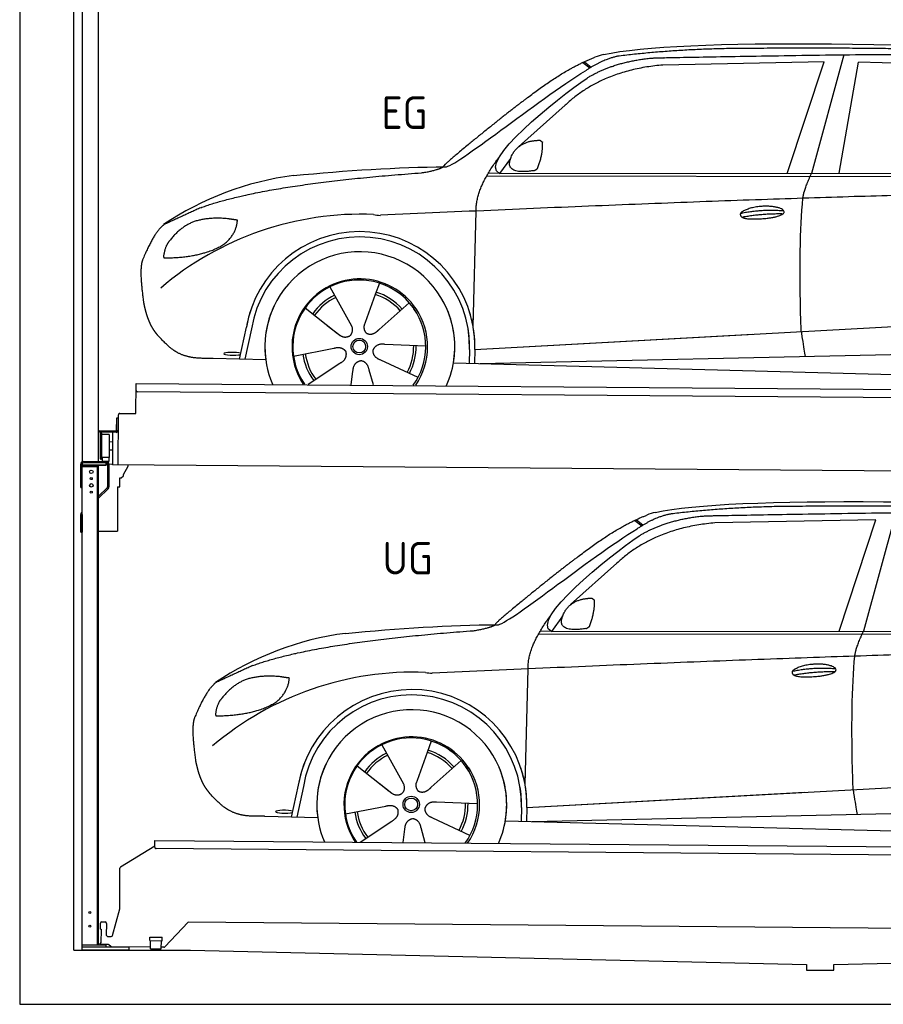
# Model space of a CAD drawing. Header units: millimetres. Extents: x -411 to 6777, y 0 to 6677.
# Tile 1 of 6: x 0 to 3183, y 0 to 3628. Entities that reach past the tile are written whole.
import ezdxf

# ---------------------------------------------------------------- set-up
doc = ezdxf.new("R2010")
doc.units = ezdxf.units.MM
for name, color, linetype, lineweight in [('car', 10, 'Continuous', 25), ('Logo', 7, 'Continuous', 25), ('Plattform', 7, 'Continuous', 25), ('Ständer hinten', 7, 'Continuous', 25)]:
    doc.layers.add(name, color=color, linetype=linetype, lineweight=lineweight)
doc.styles.get("Standard").update_dxf_attribs({"font": 'ISOCP.SHX'})

# ---------------------------------------------------------------- blocks, each defined once
blk = doc.blocks.new('UG Plattfrom Gl550')
at = {"layer": 'Plattform'}
for p, q in [((371.8, 506.3), (498.1, 583.5)), ((498.1, 578.8), (498.2, 597.8)), ((498.2, 597.8), (498.3, 603.8)), ((498.3, 603.8), (5435.1, 560.7)), ((5429.8, 530.7), (503, 573.7)), ((368.7, 352.3), (369.4, 502.1)), ((342.2, 253.9), (368.7, 352.3)), ((297.4, 276.5), (297.6, 298.5)), ((302.6, 303.5), (314.6, 303.4)), ((319.6, 298.3), (319.2, 255.3)), ((621.4, 302.7), (535.3, 212)), ((5347, 261.5), (621.4, 302.7)), ((297.4, 276.5), (299.7, 276.5)), ((299.7, 276.5), (299.3, 225.5)), ((296.9, 220.5), (297, 225.5)), ((325.2, 220.3), (296.9, 220.5)), ((299.3, 225.5), (297, 225.5)), ((324.2, 250.3), (337.3, 250.2)), ((335.5, 213.3), (328.3, 219.2)), ((479.6, 234.9), (479.7, 247.9)), ((479.6, 234.9), (524.6, 234.5)), ((479.7, 247.9), (524.7, 247.5)), ((481.8, 204.9), (482.1, 234.9)), ((521.8, 204.6), (522.1, 234.6)), ((524.6, 234.5), (524.7, 247.5)), ((481.8, 210.9), (338.6, 212.2)), ((481.8, 204.9), (521.8, 204.6)), ((531.7, 210.5), (521.8, 210.6))]:
    blk.add_line(p, q, dxfattribs=at)
for centre, start, end in [((503.1, 578.7), 179.5, 269.5), ((374.4, 502.1), 121.4261, 179.5), ((302.6, 298.5), 89.5, 179.5), ((314.6, 298.4), 359.5, 89.5), ((324.2, 255.3), 179.5, 269.5), ((325.1, 215.3), 50.8402, 89.5), ((337.4, 255.2), 269.5, 344.9258), ((338.6, 217.2), 230.8402, 269.5), ((531.7, 215.5), 269.5, 316.4902)]:
    blk.add_arc(centre, 5, start, end, dxfattribs=at)
blk = doc.blocks.new('Palette EG Gl550')
at = {"layer": 'Plattform'}
for p, q in [((428.6, 2177), (429.5, 2287)), ((429.5, 2287), (5467.3, 2248)), ((5462.1, 2218), (434.2, 2257)), ((368.6, 2177.5), (428.6, 2177)), ((356.5, 2160.3), (356.1, 2114.3)), ((363.5, 2160.2), (356.5, 2160.3)), ((358.1, 2113.3), (358.5, 2160.3)), ((362.6, 1987.5), (363.6, 2172.5)), ((354.1, 2112.3), (292.8, 2112.8)), ((293.1, 2112.8), (293.1, 2107.8)), ((293.1, 2110.8), (355.1, 2110.3)), ((355.1, 2107.3), (293.1, 2107.8)), ((297.3, 2010.5), (298, 2104.5)), ((302, 2104.5), (301.3, 2010.5)), ((342.6, 2107.4), (341.7, 1987.7)), ((355.1, 2107.3), (355.1, 2110.3)), ((363.1, 2113.2), (358.1, 2113.3)), ((358.2, 2113.3), (363.1, 2113.2)), ((330, 2099.4), (329.3, 2015.2)), ((342.3, 2071.9), (329.8, 2072.3)), ((342.1, 2041.7), (329.5, 2041.8)), ((328.9, 2015), (303.9, 2015)), ((303.9, 2015), (303.9, 2000)), ((328.9, 2015), (303.9, 2015)), ((303.9, 2015), (303.9, 2000)), ((303.9, 2000), (328.9, 2000)), ((328.9, 2000), (303.9, 2000)), ((328.9, 2015), (328.9, 2000)), ((328.9, 2015), (328.9, 2000)), ((5465, 1948), (341.7, 1987.7))]:
    blk.add_line(p, q, dxfattribs=at)
for centre, radius, start, end in [((434.3, 2262), 5, 179.556, 269.556), ((368.6, 2172.5), 5, 89.556, 179.556), ((300, 2104.5), 2, 359.3444, 179.3444), ((354.1, 2114.3), 2.01, 269.7445, 359.3674), ((355.1, 2113.3), 3, 269.7663, 359.5554), ((355.1, 2113.3), 6, 269.556, 359.556), ((355.1, 2113.3), 6, 269.5566, 359.5553), ((302.4, 2100.4), 0.4, 179.3444, 271.7264), ((313.4, 1773.4), 326.8, 87.1681, 91.938), ((329.6, 2099.4), 0.4, 359.3444, 86.9565), ((299.3, 2010.5), 2, 179.3444, 359.3444), ((301.7, 2014.6), 0.4, 86.9623, 179.3444), ((302.7, 2023.3), 8.39, 263.3001, 278.0521), ((328.9, 2015.2), 0.4, 267.6536, 359.3444)]:
    blk.add_arc(centre, radius, start, end, dxfattribs=at)
blk = doc.blocks.new('Ständer hinten')
at = {"layer": 'Ständer hinten'}
for p, q in [((229.9, 5012), (229.9, 1998.6)), ((229.9, 5012), (289.9, 5012)), ((289.9, 2000), (289.9, 5012)), ((289.9, 4892), (312.9, 4892)), ((312.9, 4892), (312.9, 4790.7)), ((312.9, 4700.8), (312.9, 4540.8)), ((297.9, 4390.9), (289.9, 4391)), ((230, 1990), (230, 1987)), ((230, 1987), (318.9, 1987)), ((318.9, 1995), (235, 1995)), ((318.9, 1995), (318.9, 1987))]:
    blk.add_line(p, q, dxfattribs=at)
blk = doc.blocks.new('Car_EG')
at = {"layer": 'car'}
for p, q in [((3037.9, 3498.8), (2918.5, 3061.9)), ((2075.4, 3470.6), (2101.4, 3450.1)), ((2081.3, 3473.3), (2106.7, 3453.2)), ((2964.5, 3473), (2370.7, 3461.1)), ((2828.5, 3061.9), (2964.5, 3473)), ((3020.2, 3062), (3091, 3471.1)), ((3792.6, 3454.8), (3091, 3471.1)), ((2009.8, 3312.5), (1839, 3160.1)), ((1809.4, 3117), (1768.3, 3061.3)), ((1721.3, 3052.4), (4364.6, 3049.2)), ((1768.3, 3061.3), (1727, 3062.4)), ((1768.3, 3061.3), (4420.2, 3062.7)), ((1671.2, 2497.6), (1682.3, 2923.1)), ((1325.6, 2657.3), (1310.5, 2615.6)), ((1143.3, 2643.6), (1160.5, 2612.6)), ((1143.5, 2643.6), (1222.8, 2499.9)), ((1310.5, 2615.6), (1273.2, 2512.5)), ((1435.9, 2585.1), (1325, 2487)), ((1052.3, 2566.4), (1171, 2472.3)), ((1671.2, 2497.6), (1672.8, 2558.3)), ((1273.2, 2512.5), (1269.4, 2502.2)), ((1677.7, 2413), (3547.7, 2515.1)), ((810, 2377.3), (835.6, 2494.9)), ((854.1, 2489.5), (829.5, 2376.7)), ((1133.8, 2501.8), (1180.1, 2465.1)), ((1677.7, 2413), (2701.8, 2469)), ((1496.5, 2425.5), (1345.2, 2431.8)), ((1009, 2388.8), (1157.7, 2417.7)), ((1658.1, 2412.4), (1656.8, 2362)), ((1677.7, 2413), (1676.5, 2361.5)), ((1697, 2360.9), (3582.9, 2402.3)), ((907, 2374.7), (712.8, 2379.9)), ((1063.5, 2284.5), (1180.5, 2362.2)), ((1468.3, 2309.5), (1331, 2373.5)), ((1598.6, 2363.5), (3647.1, 2310.1)), ((1222.2, 2283.1), (1228.3, 2332.6)), ((1303.4, 2282.4), (1288.2, 2337.1))]:
    blk.add_line(p, q, dxfattribs=at)
for radius in [30.1, 23.6]:
    blk.add_circle((1251.5, 2423.8), radius, dxfattribs=at)
for centre, radius, start, end in [((2188.5, 3329.2), 174.5, 102.3489, 113.0153), ((1156.1, 1941.5), 1122.3, 97.5147, 123.9129), ((1259.2, 1770.1), 1141.2, 87.724, 130.3913), ((1332, 3024.5), 117.4, 256.4608, 268.6636), ((1253.6, 2422.9), 424.2, 10.1481, 170.2223), ((1253.4, 2422.7), 404.8, 358.5419, 170.499), ((1253.6, 2422.9), 350, 350.2258, 187.9239), ((1251.5, 2423.8), 245, 51.7123, 188.2101), ((1253.6, 2422.9), 250, 34.003, 143.5989), ((1251.5, 2423.8), 245, 30.221, 72.4019), ((1251.5, 2423.8), 209.6, 115.7372, 144.8747), ((1251.5, 2423.8), 200.6, 41.1155, 72.9111), ((1251.5, 2423.8), 209.6, 41.1302, 72.8747), ((1251.5, 2423.8), 200.6, 115.5705, 145.0215), ((1253.6, 2422.9), 424.2, 158.9384, 170.2223), ((1253.6, 2422.9), 350, 154.4856, 203.0931), ((1253.6, 2422.9), 350, 154.4856, 157.347), ((1253.6, 2422.9), 250, 143.5989, 213.5789), ((1251.5, 2423.8), 245, 144.4019, 214.6129), ((1253.6, 2422.9), 250, 143.5989, 147.9713), ((1251.5, 2423.8), 245, 143.0042, 147.4925), ((1251.5, 2423.8), 200.6, 41.1155, 44.3784), ((1251.5, 2423.8), 245, 324.3871, 34.5977), ((1253.6, 2422.9), 250, 325.4211, 34.003), ((1253.6, 2422.9), 250, 29.7422, 34.003), ((1253.6, 2422.9), 350, 350.2258, 23.1163), ((1253.6, 2422.9), 424.2, 358.6661, 18.6635), ((1253.6, 2422.9), 350, 335.9069, 11.3993), ((1253.6, 2422.9), 404.6, 358.5068, 9.6777), ((1253.6, 2422.9), 424.2, 358.6661, 9.1695), ((1251.5, 2423.8), 209.6, 187.7372, 216.8747), ((1251.5, 2423.8), 200.6, 187.5904, 217.0215), ((1251.5, 2423.8), 200.6, 331.5904, 1.0215), ((1251.5, 2423.8), 209.6, 331.7372, 0.8747)]:
    blk.add_arc(centre, radius, start, end, dxfattribs=at)
blk.add_ellipse((785.5, 2396.9), major_axis=(33.6, -0.3), ratio=0.157274, start_param=0.513473, end_param=5.704241, dxfattribs=at)
for points, degree in [([(2151.2, 3499.7), (2438.8, 3561.3), (3323.8, 3548), (4495.8, 3484.7)], 3), ([(2681.9, 3522.1), (2439, 3522), (2209.6, 3494.1)], 2), ([(3646, 3507.4), (3297.8, 3526.8), (2681.9, 3522.1)], 2), ([(1866.9, 3336.8), (2008, 3447.1), (2120.2, 3489.8)], 2), ([(2209.6, 3494.1), (2153.4, 3485.1), (2085, 3439.8)], 2), ([(2091.3, 3413.1), (2185.1, 3470.8), (2320.7, 3486)], 2), ([(2370.7, 3461.1), (2146.6, 3441.8), (2009.8, 3312.5)], 2), ([(1568.6, 3085.8), (1604.3, 3082), (1906.5, 3330.9), (2085, 3439.8)], 3), ([(1768.3, 3061.3), (1685.3, 3101.4), (1979.2, 3337.7), (2091.3, 3413.1)], 3), ([(1866.9, 3336.8), (1785.8, 3276.3), (1683.4, 3192.9), (1554.1, 3087.7), (1560, 3085.7)], 4), ([(1817.6, 3134.6), (1834.1, 3164.9), (1876.9, 3179)], 2), ([(1876.9, 3179), (1905.6, 3184.7), (1918.5, 3183.5)], 2), ([(1908.1, 3079.4), (1929.6, 3132.4), (1927, 3177.3)], 2), ([(1918.5, 3183.5), (1924.5, 3177.4), (1927, 3177.3)], 2), ([(1682.3, 2923.1), (1679.9, 3006.7), (1768.8, 3124)], 2), ([(1894.6, 3071.7), (1772.4, 3053), (1817.6, 3134.6)], 2), ([(1009.4, 3054.2), (1205.7, 3072.1), (1390.9, 3085.2), (1568.6, 3085.8)], 3), ([(1480.7, 3063.9), (1533.9, 3071.8), (1559.7, 3084.7)], 2), ([(667.1, 2935.4), (903.7, 3022), (1480.7, 3063.9)], 2), ([(1894.6, 3071.7), (1900.7, 3073.5), (1908.1, 3079.4)], 2), ([(2886.6, 2970), (2889.7, 3001), (2918.5, 3061.9)], 2), ([(4638.8, 2991), (3762.4, 3019.4), (1329.3, 2907.2)], 2), ([(667.1, 2935.4), (532.9, 2873.5)], 1), ([(2656.5, 2914.7), (2732, 2930.9), (2815.5, 2924.4)], 2), ([(2661.4, 2900.8), (2735.6, 2914.7), (2813.5, 2913.3)], 2), ([(532.9, 2873.5), (498.2, 2850.8), (453.2, 2743.7)], 2), ([(643.1, 2884.4), (590.8, 2863.7), (552.7, 2813.7)], 2), ([(770, 2894.2), (702.5, 2901.9), (643.1, 2884.4)], 2), ([(752.9, 2800.7), (798.9, 2837.7), (802.6, 2889.5)], 2), ([(802.6, 2889.5), (784.9, 2891.6), (770, 2894.2)], 2), ([(552.7, 2813.7), (534.5, 2793.9), (529.7, 2752.6)], 2), ([(531, 2750.3), (675.7, 2750.9), (752.9, 2800.7)], 2), ([(453.2, 2743.7), (446.7, 2727.8), (444.7, 2699.3), (445.7, 2666.9), (456.9, 2583.7)], 4), ([(529.7, 2752.6), (533.1, 2752.5), (531, 2750.3)], 2), ([(1171, 2472.3), (1194.3, 2450.4), (1217.6, 2463.8)], 2), ([(1345.2, 2431.8), (1313.5, 2435.8), (1302.5, 2411.3)], 2), ([(1157.7, 2417.7), (1188.4, 2426.4), (1203, 2403.9)], 2), ([(1180.5, 2362.2), (1208.5, 2377.6), (1203, 2403.9)], 2), ([(1331, 2373.5), (1301, 2384.5), (1302.5, 2411.3)], 2), ([(1228.3, 2332.6), (1229.5, 2364.6), (1255.5, 2371.5)], 2), ([(1288.2, 2337.1), (1282.2, 2368.5), (1255.5, 2371.5)], 2)]:
    blk.add_open_spline(points, degree=degree, dxfattribs=at)
for points, degree, knots in [([(2320.7, 3486), (2347.3, 3488), (2486.7, 3489.9), (3508.2, 3510), (4128.4, 3503.6), (4583.8, 3331), (4560.1, 3157.3)], 4, [0.0821318, 0.0821318, 0.0821318, 0.0821318, 0.0821318, 0.258851, 0.508851, 1, 1, 1, 1, 1]), ([(2656.5, 2914.7), (2660.7, 2919.8), (2681.9, 2935.9), (2764.7, 2955.3), (2879.8, 2918.1), (2770.8, 2890.5), (2686, 2891.9), (2651.7, 2895.8), (2656.5, 2914.7)], 5, [0, 0, 0, 0, 0, 0, 0.300106, 0.500106, 0.700106, 1, 1, 1, 1, 1, 1]), ([(2880.4, 2478.7), (2879.9, 2492.3), (2879.5, 2505.6), (2879.1, 2518.8), (2873.5, 2708.7), (2876, 2859.1), (2886.6, 2970)], 3, [0, 0, 0, 0, 0.064923, 0.064923, 0.064923, 1, 1, 1, 1]), ([(456.9, 2583.7), (457.7, 2579.5), (458.6, 2575.3), (459.5, 2571.1), (460.5, 2567.1), (464, 2552.3), (468, 2538.6), (472.4, 2526.1), (477.3, 2514.8)], 4, [0.4914944, 0.4914944, 0.4914944, 0.4914944, 0.4914944, 0.5422469, 0.5422469, 0.5422469, 0.5422469, 0.728655, 0.728655, 0.728655, 0.728655, 0.728655]), ([(476.9, 2515.5), (478.3, 2512.3), (479.7, 2509.2), (481.1, 2506.2), (482.6, 2503.3), (488.2, 2492.2), (494.2, 2482.8), (500.4, 2474.9), (506.9, 2467.4)], 4, [0.7288005, 0.7288005, 0.7288005, 0.7288005, 0.7288005, 0.7843928, 0.7843928, 0.7843928, 0.7843928, 1, 1, 1, 1, 1]), ([(712.8, 2379.9), (688.1, 2380.6), (632.5, 2377), (596.4, 2390.9), (552.8, 2416), (506.9, 2467.4)], 4, [0, 0, 0, 0, 0, 0.597866, 1, 1, 1, 1, 1]), ([(1222.8, 2499.9), (1224.5, 2495.8), (1225.5, 2491.8), (1225.8, 2487.9), (1226.4, 2479.3), (1223.7, 2471.3), (1217.6, 2463.8)], 3, [0.2167758, 0.2167758, 0.2167758, 0.2167758, 0.4600873, 0.4600873, 0.4600873, 1, 1, 1, 1]), ([(1269.4, 2502.2), (1268.8, 2499), (1268.5, 2496), (1268.6, 2493.1), (1269, 2490.3), (1269.7, 2484.5), (1271.7, 2479.2), (1275.3, 2474.6), (1280.2, 2471.6)], 4, [0.3191838, 0.3191838, 0.3191838, 0.3191838, 0.3191838, 0.5438253, 0.5438253, 0.5438253, 0.5438253, 1, 1, 1, 1, 1]), ([(1325, 2487), (1325, 2487), (1325, 2487), (1325, 2487), (1325, 2487), (1315.9, 2477.3), (1305.2, 2467.4), (1290.9, 2465), (1280.2, 2471.6)], 4, [-0.000003, -0.000003, -0.000003, -0.000003, -0.000003, 0, 0, 0, 0, 1, 1, 1, 1, 1]), ([(2880.4, 2478.7), (2881, 2474), (2881.7, 2469.5), (2882.4, 2465.2), (2883, 2461.2), (2883.5, 2457.3), (2884.1, 2453.5), (2888.6, 2423.3), (2892.2, 2401.2), (2894.7, 2387.2)], 3, [-0.000011, -0.000011, -0.000011, -0.000011, 0.107576, 0.107576, 0.107576, 0.206414, 0.206414, 0.206414, 1, 1, 1, 1])]:
    blk.add_open_spline(points, degree=degree, knots=knots, dxfattribs=at)
blk = doc.blocks.new('Car_147')
at = {"layer": 'car'}
for p, q in [((2266.8, 1783.3), (2292.7, 1762.8)), ((2272.6, 1786), (2298, 1765.9)), ((3155.8, 1785.7), (2562, 1773.8)), ((3019.9, 1374.6), (3155.8, 1785.7)), ((3229.2, 1811.5), (3109.9, 1374.6)), ((2201.2, 1625.2), (2030.4, 1472.8)), ((2000.7, 1429.7), (1959.6, 1374)), ((1912.6, 1365.1), (4556, 1361.9)), ((1959.6, 1374), (1918.4, 1375.1)), ((1959.6, 1374), (4611.6, 1375.4)), ((1862.5, 810.3), (1873.6, 1235.8)), ((1334.7, 956.3), (1351.9, 925.3)), ((1334.8, 956.3), (1414.2, 812.6)), ((1517, 970), (1501.9, 928.3)), ((1501.9, 928.3), (1464.5, 825.2)), ((1243.7, 879.1), (1362.3, 785)), ((1627.3, 897.8), (1516.3, 799.7)), ((1862.5, 810.3), (1864.1, 871)), ((1001.4, 690), (1027, 807.6)), ((1045.5, 802.2), (1020.9, 689.4)), ((1325.2, 814.5), (1371.4, 777.8)), ((1464.5, 825.2), (1460.7, 814.9)), ((1869, 725.7), (3739, 827.8)), ((1869, 725.7), (2893.1, 781.7)), ((1200.4, 701.5), (1349, 730.4)), ((1687.9, 738.2), (1536.6, 744.5)), ((1869, 725.7), (1867.8, 674.2)), ((1098.3, 687.4), (904.1, 692.6)), ((1849.4, 725.1), (1848.1, 674.7)), ((1888.4, 673.6), (3774.2, 715)), ((1254.9, 597.2), (1371.8, 674.9)), ((1659.6, 622.2), (1522.4, 686.2)), ((1789.9, 676.2), (3838.5, 622.8)), ((1413.6, 595.8), (1419.7, 645.3)), ((1494.8, 595.1), (1479.5, 649.8))]:
    blk.add_line(p, q, dxfattribs=at)
for radius in [30.1, 23.6]:
    blk.add_circle((1442.9, 736.5), radius, dxfattribs=at)
for centre, radius, start, end in [((2379.8, 1641.9), 174.5, 102.3489, 113.0153), ((1347.5, 254.1), 1122.3, 97.5147, 123.9129), ((1450.6, 82.8), 1141.2, 87.724, 130.3913), ((1523.4, 1337.2), 117.4, 256.4608, 268.6636), ((1445, 735.6), 424.2, 10.1481, 170.2223), ((1444.7, 735.4), 404.8, 358.5419, 170.499), ((1445, 735.6), 350, 350.2258, 187.9239), ((1442.9, 736.5), 245, 51.7123, 188.2101), ((1445, 735.6), 250, 34.003, 143.5989), ((1442.9, 736.5), 245, 30.221, 72.4019), ((1442.9, 736.5), 209.6, 115.7372, 144.8747), ((1442.9, 736.5), 200.6, 115.5705, 145.0215), ((1442.9, 736.5), 200.6, 41.1155, 72.9111), ((1442.9, 736.5), 209.6, 41.1302, 72.8747), ((1445, 735.6), 424.2, 158.9384, 170.2223), ((1445, 735.6), 350, 154.4856, 203.0931), ((1445, 735.6), 350, 154.4856, 157.347), ((1445, 735.6), 250, 143.5989, 213.5789), ((1442.9, 736.5), 245, 144.4019, 214.6129), ((1445, 735.6), 250, 143.5989, 147.9713), ((1442.9, 736.5), 245, 143.0042, 147.4925), ((1442.9, 736.5), 200.6, 41.1155, 44.3784), ((1442.9, 736.5), 245, 324.3871, 34.5977), ((1445, 735.6), 250, 325.4211, 34.003), ((1445, 735.6), 250, 29.7422, 34.003), ((1445, 735.6), 350, 350.2258, 23.1163), ((1445, 735.6), 424.2, 358.6661, 18.6635), ((1445, 735.6), 350, 335.9069, 11.3993), ((1445, 735.6), 404.6, 358.5068, 9.6777), ((1445, 735.6), 424.2, 358.6661, 9.1695), ((1442.9, 736.5), 200.6, 331.5904, 1.0215), ((1442.9, 736.5), 209.6, 331.7372, 0.8747), ((1442.9, 736.5), 209.6, 187.7372, 216.8747), ((1442.9, 736.5), 200.6, 187.5904, 217.0215)]:
    blk.add_arc(centre, radius, start, end, dxfattribs=at)
blk.add_ellipse((976.9, 709.6), major_axis=(33.6, -0.3), ratio=0.157274, start_param=0.513473, end_param=5.704241, dxfattribs=at)
for points, degree in [([(2342.5, 1812.4), (2630.1, 1874), (3515.1, 1860.7), (4687.1, 1797.4)], 3), ([(2873.2, 1834.8), (2630.4, 1834.7), (2401, 1806.8)], 2), ([(3837.4, 1820.1), (3489.2, 1839.5), (2873.2, 1834.8)], 2), ([(2058.2, 1649.5), (2199.3, 1759.8), (2311.6, 1802.5)], 2), ([(2401, 1806.8), (2344.7, 1797.8), (2276.3, 1752.5)], 2), ([(2282.7, 1725.8), (2376.5, 1783.5), (2512.1, 1798.7)], 2), ([(1760, 1398.5), (1795.6, 1394.7), (2097.9, 1643.6), (2276.3, 1752.5)], 3), ([(2562, 1773.8), (2337.9, 1754.5), (2201.2, 1625.2)], 2), ([(1959.6, 1374), (1876.6, 1414.1), (2170.6, 1650.4), (2282.7, 1725.8)], 3), ([(2058.2, 1649.5), (1977.1, 1589), (1874.8, 1505.6), (1745.4, 1400.4), (1751.4, 1398.4)], 4), ([(2009, 1447.3), (2025.5, 1477.6), (2068.2, 1491.7)], 2), ([(2068.2, 1491.7), (2096.9, 1497.4), (2109.8, 1496.2)], 2), ([(2099.5, 1392.1), (2120.9, 1445.1), (2118.3, 1490)], 2), ([(2109.8, 1496.2), (2115.9, 1490.1), (2118.3, 1490)], 2), ([(1873.6, 1235.8), (1871.3, 1319.4), (1960.2, 1436.7)], 2), ([(2086, 1384.4), (1963.8, 1365.7), (2009, 1447.3)], 2), ([(1200.7, 1366.9), (1397, 1384.8), (1582.2, 1397.9), (1760, 1398.5)], 3), ([(1672.1, 1376.6), (1725.2, 1384.5), (1751.1, 1397.4)], 2), ([(2086, 1384.4), (2092, 1386.2), (2099.5, 1392.1)], 2), ([(858.5, 1248.1), (1095.1, 1334.7), (1672.1, 1376.6)], 2), ([(3077.9, 1282.7), (3081.1, 1313.7), (3109.9, 1374.6)], 2), ([(4830.2, 1303.7), (3953.8, 1332.1), (1520.6, 1219.9)], 2), ([(858.5, 1248.1), (724.2, 1186.2)], 1), ([(2847.8, 1227.4), (2923.4, 1243.6), (3006.8, 1237.1)], 2), ([(961.4, 1206.9), (893.8, 1214.6), (834.4, 1197.1)], 2), ([(944.2, 1113.4), (990.3, 1150.4), (994, 1202.2)], 2), ([(994, 1202.2), (976.3, 1204.3), (961.4, 1206.9)], 2), ([(2852.8, 1213.5), (2926.9, 1227.4), (3004.8, 1226)], 2), ([(724.2, 1186.2), (689.6, 1163.5), (644.6, 1056.4)], 2), ([(834.4, 1197.1), (782.1, 1176.4), (744.1, 1126.4)], 2), ([(744.1, 1126.4), (725.8, 1106.6), (721.1, 1065.3)], 2), ([(722.4, 1063), (867.1, 1063.6), (944.2, 1113.4)], 2), ([(644.6, 1056.4), (638.1, 1040.5), (636, 1012), (637.1, 979.6), (648.2, 896.4)], 4), ([(721.1, 1065.3), (724.5, 1065.2), (722.4, 1063)], 2), ([(1362.3, 785), (1385.6, 763.1), (1409, 776.5)], 2), ([(1349, 730.4), (1379.8, 739.1), (1394.4, 716.6)], 2), ([(1536.6, 744.5), (1504.9, 748.5), (1493.9, 724)], 2), ([(1371.8, 674.9), (1399.8, 690.3), (1394.4, 716.6)], 2), ([(1522.4, 686.2), (1492.4, 697.2), (1493.9, 724)], 2), ([(1419.7, 645.3), (1420.9, 677.3), (1446.8, 684.2)], 2), ([(1479.5, 649.8), (1473.5, 681.2), (1446.8, 684.2)], 2)]:
    blk.add_open_spline(points, degree=degree, dxfattribs=at)
for points, degree, knots in [([(2512.1, 1798.7), (2538.6, 1800.7), (2678.1, 1802.6), (3699.5, 1822.7), (4319.8, 1816.3), (4775.2, 1643.7), (4751.5, 1470)], 4, [0.0821318, 0.0821318, 0.0821318, 0.0821318, 0.0821318, 0.258851, 0.508851, 1, 1, 1, 1, 1]), ([(3071.7, 791.4), (3071.2, 805), (3070.8, 818.3), (3070.4, 831.5), (3064.8, 1021.4), (3067.3, 1171.8), (3077.9, 1282.7)], 3, [0, 0, 0, 0, 0.064923, 0.064923, 0.064923, 1, 1, 1, 1]), ([(2847.8, 1227.4), (2852.1, 1232.5), (2873.2, 1248.6), (2956.1, 1268), (3071.1, 1230.8), (2962.2, 1203.2), (2877.4, 1204.6), (2843.1, 1208.5), (2847.8, 1227.4)], 5, [0, 0, 0, 0, 0, 0, 0.300106, 0.500106, 0.700106, 1, 1, 1, 1, 1, 1]), ([(648.2, 896.4), (649.1, 892.2), (650, 888), (650.9, 883.8), (651.9, 879.8), (655.4, 865), (659.4, 851.3), (663.8, 838.8), (668.6, 827.5)], 4, [0.4914944, 0.4914944, 0.4914944, 0.4914944, 0.4914944, 0.5422469, 0.5422469, 0.5422469, 0.5422469, 0.728655, 0.728655, 0.728655, 0.728655, 0.728655]), ([(668.3, 828.2), (669.7, 825), (671.1, 821.9), (672.5, 818.9), (673.9, 816), (679.6, 804.9), (685.5, 795.5), (691.8, 787.6), (698.3, 780.1)], 4, [0.7288005, 0.7288005, 0.7288005, 0.7288005, 0.7288005, 0.7843928, 0.7843928, 0.7843928, 0.7843928, 1, 1, 1, 1, 1]), ([(1414.2, 812.6), (1415.9, 808.5), (1416.8, 804.5), (1417.1, 800.6), (1417.8, 792), (1415.1, 784), (1409, 776.5)], 3, [0.2167758, 0.2167758, 0.2167758, 0.2167758, 0.4600873, 0.4600873, 0.4600873, 1, 1, 1, 1]), ([(1460.7, 814.9), (1460.2, 811.7), (1459.9, 808.7), (1460, 805.8), (1460.3, 803), (1461.1, 797.2), (1463.1, 791.9), (1466.6, 787.3), (1471.5, 784.3)], 4, [0.3191838, 0.3191838, 0.3191838, 0.3191838, 0.3191838, 0.5438253, 0.5438253, 0.5438253, 0.5438253, 1, 1, 1, 1, 1]), ([(1516.3, 799.7), (1516.3, 799.7), (1516.3, 799.7), (1516.3, 799.7), (1516.3, 799.7), (1507.2, 790), (1496.6, 780.1), (1482.3, 777.7), (1471.5, 784.3)], 4, [-0.000003, -0.000003, -0.000003, -0.000003, -0.000003, 0, 0, 0, 0, 1, 1, 1, 1, 1]), ([(904.1, 692.6), (879.5, 693.3), (823.8, 689.7), (787.8, 703.6), (744.1, 728.7), (698.3, 780.1)], 4, [0, 0, 0, 0, 0, 0.597866, 1, 1, 1, 1, 1]), ([(3071.7, 791.4), (3072.4, 786.7), (3073.1, 782.2), (3073.7, 777.9), (3074.3, 773.9), (3074.9, 770), (3075.5, 766.2), (3080, 736), (3083.5, 713.9), (3086, 699.9)], 3, [-0.000011, -0.000011, -0.000011, -0.000011, 0.107576, 0.107576, 0.107576, 0.206414, 0.206414, 0.206414, 1, 1, 1, 1])]:
    blk.add_open_spline(points, degree=degree, knots=knots, dxfattribs=at)
blk = doc.blocks.new('Ständer_hinten_180')
at = {"layer": 'Ständer hinten'}
for p, q in [((235, 2000), (319, 2000)), ((225, 1904), (225, 1990)), ((230, 200), (230, 1990)), ((319, 1987), (230, 1987)), ((230, 1982), (290, 1982)), ((319, 1995), (235, 1995)), ((285, 1982), (285, 218)), ((290, 218), (290, 1987)), ((319, 1987), (319, 1995)), ((324, 1990), (324, 1907.2)), ((329, 1990), (328.9, 1907.1)), ((341.8, 1989.5), (329, 1990.6)), ((341.8, 1987.7), (341.8, 1989.5)), ((399.8, 1987.2), (341.8, 1987.7)), ((383, 1951.9), (399.7, 1982.7)), ((399.7, 1982.7), (399.8, 1987.2)), ((369, 1907), (369, 1940.5)), ((369, 1940.5), (374, 1940.5)), ((374, 1940.5), (382.9, 1947.4)), ((382.9, 1947.4), (383, 1947.8)), ((383, 1947.8), (383, 1951.9)), ((225, 1904), (230, 1904)), ((290, 1872.1), (322.5, 1903.6)), ((325.9, 1900), (290, 1865.2)), ((360, 1906.3), (369, 1907)), ((360, 1906.3), (360, 1744)), ((230, 1804.9), (225, 1804.9)), ((225, 1740), (225, 1804.9)), ((228.1, 1812.1), (230, 1814)), ((230, 1804.9), (230, 1740)), ((290, 1744), (360, 1744)), ((225, 1740), (230, 1740)), ((319, 218), (230, 218)), ((319, 210), (319, 218)), ((404, 210), (230, 210)), ((404, 200), (230, 200)), ((404, 200), (404, 210))]:
    blk.add_line(p, q, dxfattribs=at)
for centre, radius in [((264, 1962), 6.5), ((264, 1937), 3.7), ((264, 1912), 6.5), ((264, 1887), 3.7), ((258.6, 338), 3.7), ((258.6, 288), 3.7)]:
    blk.add_circle(centre, radius, dxfattribs=at)
for centre, radius, start, end in [((235, 1990), 10, 90, 180), ((319, 1990), 10, 0.0086, 89.9915), ((235, 1990), 5, 90, 180), ((319, 1990), 5, 0, 90), ((319, 1907.2), 5, 314.0428, 0), ((318.9, 1907.1), 10, 314.1186, 0), ((235, 1804.9), 10, 134.1186, 180)]:
    blk.add_arc(centre, radius, start, end, dxfattribs=at)
blk = doc.blocks.new('Gebäude_390_GT180')
for p, q in [((0, 6100), (0, 0)), ((200, 200), (200, 5900)), ((200, 200), (630.1, 200)), ((630.1, 200), (2900, 146.1)), ((3000, 146.1), (5231.6, 200)), ((2900, 146.1), (2900, 126.1)), ((3000, 126.1), (3000, 146.1)), ((2900, 126.1), (3000, 126.1)), ((0, 0), (5900, 0))]:
    blk.add_line(p, q)

msp = doc.modelspace()

# ---------------------------------------------------------------- block references
for name in ['Gebäude_390_GT180', 'Car_EG', 'Palette EG Gl550', 'Ständer_hinten_180', 'Car_147', 'UG Plattfrom Gl550']:
    msp.add_blockref(name, (0, 0))
at = {"layer": 'Ständer hinten'}
msp.add_blockref('Ständer hinten', (0, 0), dxfattribs=at)

# ---------------------------------------------------------------- texts
msp.add_text('UG', height=120).set_placement((1337.66, 1583.58))
at = {"layer": 'Logo'}
msp.add_text('EG', height=120, dxfattribs=at).set_placement((1334, 3225.32))

doc.saveas('drawing.dxf')
